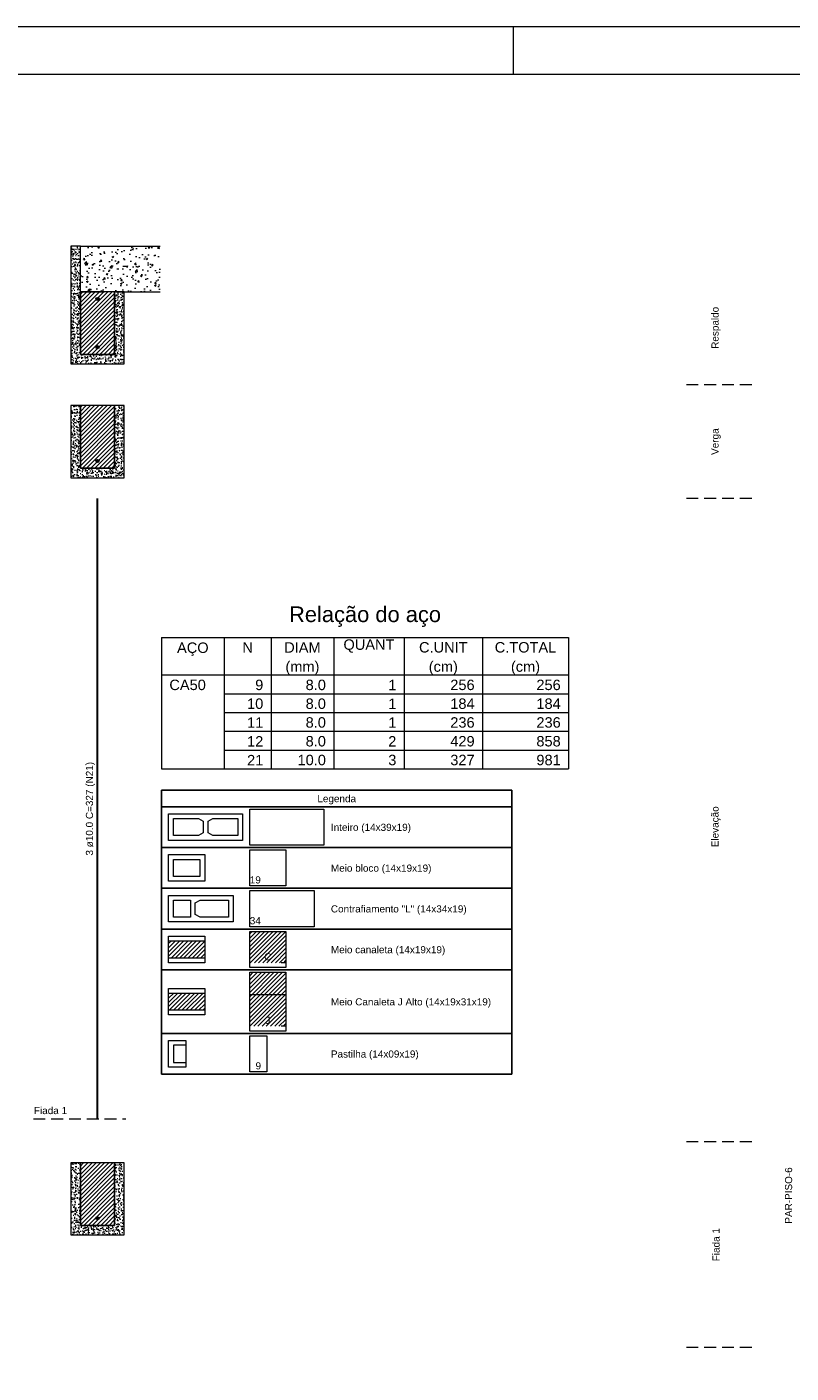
# Model space of a CAD drawing. Header units: millimetres. Extents: x 337 to 624, y -381 to -65.
# Tile 20 of 139: x 361 to 377, y -286 to -257. Entities that reach past the tile are written whole.
import ezdxf

# ---------------------------------------------------------------- set-up
doc = ezdxf.new("R2010")
doc.units = ezdxf.units.MM
doc.header["$MEASUREMENT"] = 0
for name, pattern in [('Dashed', [0.75, 0.5, -0.25]), ('Dashed2', [0.375, 0.25, -0.125]), ('DOT', [6.35, 0, -6.35])]:
    doc.linetypes.add(name, pattern=pattern)
for name, color, linetype, lineweight in [('Armadura', 7, 'Continuous', 30), ('Armaduras em corte', 14, 'Continuous', 0), ('Descrição da armadura', 7, 'Continuous', 5), ('DI-Tabelas', 7, 'Continuous', 25), ('PA-Graute', 8, 'Continuous', 0), ('PA-Lajes', 7, 'Continuous', 13), ('PA-Piso', 7, 'Continuous', 20), ('PE-Contrafiamento L', 1, 'Continuous', 13), ('PE-Inteiro', 7, 'Continuous', 5), ('PE-Meio', 1, 'Continuous', 5), ('PE-Meio canaleta', 5, 'Continuous', 5), ('PE-Meio canaleta J alto', 5, 'Continuous', 5), ('PE-Paredes', 1, 'Continuous', 5), ('PE-Pastilha', 3, 'Continuous', 5), ('PRANCHA 01', 7, 'Continuous', 20), ('Relação do aço', 7, 'Continuous', 0)]:
    doc.layers.add(name, color=color, linetype=linetype, lineweight=lineweight)
doc.styles.add('Arial', font='arial.ttf')
pattern_1 = [(45, (347.741427, -406.76032), (-0.044194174, 0.044194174), [])]
pattern_2 = [(50, (347.74143, -406.76032), (0.14345204, -0.01255043), [0.015, -0.165]), (355, (347.74143, -406.76032), (-0.02775027, 0.15043843), [0.012, -0.132]), (100.4514, (347.75338, -406.76137), (0.11570188, 0.13788791), [0.01274804, -0.14022842]), (46.1842, (347.74143, -406.72032), (0.2134482, -0.0331038), [0.0225, -0.2475]), (96.6356, (347.75921, -406.72308), (0.18693254, 0.19482357), [0.01912206, -0.2103426]), (351.1842, (347.74143, -406.72032), (0.1869324, 0.19482372), [0.018, -0.198]), (21, (347.76143, -406.73032), (0.11938141, -0.08052378), [0.015, -0.165]), (326, (347.76143, -406.73032), (0.04866307, 0.14503001), [0.012, -0.132]), (71.4514, (347.77138, -406.73703), (0.16804453, 0.0645061), [0.01274804, -0.14022842]), (37.5, (347.741427, -406.76032), (0.002431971, 0.06657877), [0, -0.1304, 0, -0.134, 0, -0.1325]), (7.5, (347.74143, -406.76032), (0.052613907, 0.078882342), [0, -0.0764, 0, -0.1274, 0, -0.0505]), (327.5, (347.696827, -406.76032), (0.106764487, -0.004510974), [0, -0.05, 0, -0.156, 0, -0.207]), (317.5, (347.67683, -406.76032), (0.116637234, 0.020020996), [0, -0.065, 0, -0.1036, 0, -0.147])]

msp = doc.modelspace()

# ---------------------------------------------------------------- hatches: boundary and pattern name
at = {"layer": 'Armaduras em corte', "linetype": 'Continuous'}
for points in [[(362.6942, -263.0795), (362.6941, -263.0768), (362.6937, -263.074), (362.6931, -263.0713), (362.6923, -263.0686), (362.6912, -263.066), (362.6899, -263.0635), (362.6884, -263.0612), (362.6867, -263.059), (362.6849, -263.0569), (362.6828, -263.055), (362.6806, -263.0533), (362.6782, -263.0518), (362.6758, -263.0505), (362.6732, -263.0495), (362.6705, -263.0486), (362.6678, -263.048), (362.665, -263.0477), (362.6622, -263.0475), (362.6594, -263.0477), (362.6567, -263.048), (362.6539, -263.0486), (362.6513, -263.0495), (362.6487, -263.0505), (362.6462, -263.0518), (362.6439, -263.0533), (362.6417, -263.055), (362.6396, -263.0569), (362.6377, -263.059), (362.636, -263.0612), (362.6345, -263.0635), (362.6332, -263.066), (362.6322, -263.0686), (362.6313, -263.0713), (362.6307, -263.074), (362.6303, -263.0768), (362.6302, -263.0795), (362.6303, -263.0823), (362.6307, -263.0851), (362.6313, -263.0878), (362.6322, -263.0905), (362.6332, -263.0931), (362.6345, -263.0955), (362.636, -263.0979), (362.6377, -263.1001), (362.6396, -263.1022), (362.6417, -263.1041), (362.6439, -263.1058), (362.6462, -263.1073), (362.6487, -263.1085), (362.6513, -263.1096), (362.6539, -263.1105), (362.6567, -263.1111), (362.6594, -263.1114), (362.6622, -263.1115), (362.665, -263.1114), (362.6678, -263.1111), (362.6705, -263.1105), (362.6732, -263.1096), (362.6758, -263.1085), (362.6782, -263.1073), (362.6806, -263.1058), (362.6828, -263.1041), (362.6849, -263.1022), (362.6867, -263.1001), (362.6884, -263.0979), (362.6899, -263.0955), (362.6912, -263.0931), (362.6923, -263.0905), (362.6931, -263.0878), (362.6937, -263.0851), (362.6941, -263.0823)], [(362.6942, -264.0955), (362.6941, -264.0928), (362.6937, -264.09), (362.6931, -264.0873), (362.6923, -264.0846), (362.6912, -264.082), (362.6899, -264.0795), (362.6884, -264.0772), (362.6867, -264.075), (362.6849, -264.0729), (362.6828, -264.071), (362.6806, -264.0693), (362.6782, -264.0678), (362.6758, -264.0665), (362.6732, -264.0655), (362.6705, -264.0646), (362.6678, -264.064), (362.665, -264.0637), (362.6622, -264.0635), (362.6594, -264.0637), (362.6567, -264.064), (362.6539, -264.0646), (362.6513, -264.0655), (362.6487, -264.0665), (362.6462, -264.0678), (362.6439, -264.0693), (362.6417, -264.071), (362.6396, -264.0729), (362.6377, -264.075), (362.636, -264.0772), (362.6345, -264.0795), (362.6332, -264.082), (362.6322, -264.0846), (362.6313, -264.0873), (362.6307, -264.09), (362.6303, -264.0928), (362.6302, -264.0955), (362.6303, -264.0983), (362.6307, -264.1011), (362.6313, -264.1038), (362.6322, -264.1065), (362.6332, -264.1091), (362.6345, -264.1115), (362.636, -264.1139), (362.6377, -264.1161), (362.6396, -264.1182), (362.6417, -264.1201), (362.6439, -264.1218), (362.6462, -264.1233), (362.6487, -264.1245), (362.6513, -264.1256), (362.6539, -264.1265), (362.6567, -264.1271), (362.6594, -264.1274), (362.6622, -264.1275), (362.665, -264.1274), (362.6678, -264.1271), (362.6705, -264.1265), (362.6732, -264.1256), (362.6758, -264.1245), (362.6782, -264.1233), (362.6806, -264.1218), (362.6828, -264.1201), (362.6849, -264.1182), (362.6867, -264.1161), (362.6884, -264.1139), (362.6899, -264.1115), (362.6912, -264.1091), (362.6923, -264.1065), (362.6931, -264.1038), (362.6937, -264.1011), (362.6941, -264.0983)], [(362.6942, -266.4955), (362.6941, -266.4928), (362.6937, -266.49), (362.6931, -266.4873), (362.6923, -266.4846), (362.6912, -266.482), (362.6899, -266.4795), (362.6884, -266.4772), (362.6867, -266.475), (362.6849, -266.4729), (362.6828, -266.471), (362.6806, -266.4693), (362.6782, -266.4678), (362.6758, -266.4665), (362.6732, -266.4655), (362.6705, -266.4646), (362.6678, -266.464), (362.665, -266.4637), (362.6622, -266.4635), (362.6594, -266.4637), (362.6567, -266.464), (362.6539, -266.4646), (362.6513, -266.4655), (362.6487, -266.4665), (362.6462, -266.4678), (362.6439, -266.4693), (362.6417, -266.471), (362.6396, -266.4729), (362.6377, -266.475), (362.636, -266.4772), (362.6345, -266.4795), (362.6332, -266.482), (362.6322, -266.4846), (362.6313, -266.4873), (362.6307, -266.49), (362.6303, -266.4928), (362.6302, -266.4955), (362.6303, -266.4983), (362.6307, -266.5011), (362.6313, -266.5038), (362.6322, -266.5065), (362.6332, -266.5091), (362.6345, -266.5115), (362.636, -266.5139), (362.6377, -266.5161), (362.6396, -266.5182), (362.6417, -266.5201), (362.6439, -266.5218), (362.6462, -266.5233), (362.6487, -266.5245), (362.6513, -266.5256), (362.6539, -266.5265), (362.6567, -266.5271), (362.6594, -266.5274), (362.6622, -266.5275), (362.665, -266.5274), (362.6678, -266.5271), (362.6705, -266.5265), (362.6732, -266.5256), (362.6758, -266.5245), (362.6782, -266.5233), (362.6806, -266.5218), (362.6828, -266.5201), (362.6849, -266.5182), (362.6867, -266.5161), (362.6884, -266.5139), (362.6899, -266.5115), (362.6912, -266.5091), (362.6923, -266.5065), (362.6931, -266.5038), (362.6937, -266.5011), (362.6941, -266.4983)], [(362.6942, -282.4605), (362.6941, -282.4578), (362.6937, -282.455), (362.6931, -282.4523), (362.6923, -282.4496), (362.6912, -282.447), (362.6899, -282.4445), (362.6884, -282.4422), (362.6867, -282.44), (362.6849, -282.4379), (362.6828, -282.436), (362.6806, -282.4343), (362.6782, -282.4328), (362.6758, -282.4315), (362.6732, -282.4305), (362.6705, -282.4296), (362.6678, -282.429), (362.665, -282.4287), (362.6622, -282.4285), (362.6594, -282.4287), (362.6567, -282.429), (362.6539, -282.4296), (362.6513, -282.4305), (362.6487, -282.4315), (362.6462, -282.4328), (362.6439, -282.4343), (362.6417, -282.436), (362.6396, -282.4379), (362.6377, -282.44), (362.636, -282.4422), (362.6345, -282.4445), (362.6332, -282.447), (362.6322, -282.4496), (362.6313, -282.4523), (362.6307, -282.455), (362.6303, -282.4578), (362.6302, -282.4605), (362.6303, -282.4633), (362.6307, -282.4661), (362.6313, -282.4688), (362.6322, -282.4715), (362.6332, -282.4741), (362.6345, -282.4765), (362.636, -282.4789), (362.6377, -282.4811), (362.6396, -282.4832), (362.6417, -282.4851), (362.6439, -282.4868), (362.6462, -282.4883), (362.6487, -282.4895), (362.6513, -282.4906), (362.6539, -282.4915), (362.6567, -282.4921), (362.6594, -282.4924), (362.6622, -282.4925), (362.665, -282.4924), (362.6678, -282.4921), (362.6705, -282.4915), (362.6732, -282.4906), (362.6758, -282.4895), (362.6782, -282.4883), (362.6806, -282.4868), (362.6828, -282.4851), (362.6849, -282.4832), (362.6867, -282.4811), (362.6884, -282.4789), (362.6899, -282.4765), (362.6912, -282.4741), (362.6923, -282.4715), (362.6931, -282.4688), (362.6937, -282.4661), (362.6941, -282.4633)]]:
    msp.add_hatch(color=14, dxfattribs=at).paths.add_polyline_path(points)
at = {"layer": 'PA-Graute', "linetype": 'Continuous'}
h = msp.add_hatch(dxfattribs=at)
h.set_pattern_fill('ANSI31', color=8, scale=0.5, style=0)
h.set_pattern_definition(pattern_1)
h.paths.add_polyline_path([(362.3022, -264.2475), (363.0222, -264.2475), (363.0222, -262.9275), (362.3022, -262.9275)])
h = msp.add_hatch(dxfattribs=at)
h.set_pattern_fill('ANSI31', color=8, scale=0.5, style=0)
h.set_pattern_definition(pattern_1)
h.paths.add_polyline_path([(362.3022, -266.6475), (363.0222, -266.6475), (363.0222, -265.3275), (362.3022, -265.3275)])
h = msp.add_hatch(dxfattribs=at)
h.set_pattern_fill('ANSI31', color=8, scale=0.5, style=0)
h.set_pattern_definition(pattern_1)
h.paths.add_polyline_path([(365.8722, -276.4145), (366.6322, -276.4145), (366.6322, -277.0745), (365.8722, -277.0745)])
h = msp.add_hatch(dxfattribs=at)
h.set_pattern_fill('ANSI31', color=8, scale=0.5, style=0)
h.set_pattern_definition(pattern_1)
h.paths.add_polyline_path([(364.1622, -276.6145), (364.9222, -276.6145), (364.9222, -276.9745), (364.1622, -276.9745)])
h = msp.add_hatch(dxfattribs=at)
h.set_pattern_fill('ANSI31', color=8, scale=0.5, style=0)
h.set_pattern_definition(pattern_1)
h.paths.add_polyline_path([(365.8722, -277.2745), (366.6322, -277.2745), (366.6322, -278.4145), (365.8722, -278.4145)])
h = msp.add_hatch(dxfattribs=at)
h.set_pattern_fill('ANSI31', color=8, scale=0.5, style=0)
h.set_pattern_definition(pattern_1)
h.paths.add_polyline_path([(364.1622, -277.7145), (364.9222, -277.7145), (364.9222, -278.0745), (364.1622, -278.0745)])
h = msp.add_hatch(dxfattribs=at)
h.set_pattern_fill('ANSI31', color=8, scale=0.5, style=0)
h.set_pattern_definition(pattern_1)
h.paths.add_polyline_path([(362.3022, -282.6125), (363.0222, -282.6125), (363.0222, -281.2925), (362.3022, -281.2925)])
at = {"layer": 'PA-Lajes', "linetype": 'Continuous'}
h = msp.add_hatch(dxfattribs=at)
h.set_pattern_fill('AR-CONC', scale=0.05, style=0)
h.set_pattern_definition([(50, (347.74143, -406.76032), (0.3586301, -0.03137607), [0.0375, -0.4125]), (355, (347.74143, -406.76032), (-0.0693757, 0.3760961), [0.03, -0.33]), (100.4514, (347.7713, -406.76294), (0.2892547, 0.3447198), [0.0318701, -0.3505711]), (46.1842, (347.74143, -406.6603), (0.5336205, -0.0827595), [0.05625, -0.61875]), (96.6356, (347.7859, -406.6672), (0.4673314, 0.487059), [0.0478051, -0.5258565]), (351.1842, (347.7414, -406.6603), (0.467331, 0.4870593), [0.045, -0.495]), (21, (347.79143, -406.68532), (0.2984535, -0.20130945), [0.0375, -0.4125]), (326, (347.79143, -406.68532), (0.1216577, 0.362575), [0.03, -0.33]), (71.4514, (347.8163, -406.7021), (0.4201113, 0.16126525), [0.0318701, -0.3505711]), (37.5, (347.74143, -406.76032), (0.00607993, 0.16644693), [0, -0.326, 0, -0.335, 0, -0.33125]), (7.5, (347.74143, -406.76032), (0.13153477, 0.19720586), [0, -0.191, 0, -0.3185, 0, -0.12625]), (327.5, (347.62993, -406.76032), (0.26691122, -0.01127744), [0, -0.125, 0, -0.39, 0, -0.5175]), (317.5, (347.57993, -406.76032), (0.2915931, 0.0500525), [0, -0.1625, 0, -0.259, 0, -0.3675])])
h.paths.add_polyline_path([(362.3022, -262.9275), (363.9822, -262.9275), (363.9822, -261.9675), (362.3022, -261.9675)])
at = {"layer": 'PE-Meio canaleta', "linetype": 'Continuous'}
h = msp.add_hatch(dxfattribs=at)
h.set_pattern_fill('AR-CONC', color=5, scale=0.02, style=0)
h.set_pattern_definition(pattern_2)
h.paths.add_polyline_path([(362.1022, -266.8475), (363.2222, -266.8475), (363.2222, -265.3275), (363.0222, -265.3275), (363.0222, -266.6475), (362.3022, -266.6475), (362.3022, -265.3275), (362.1022, -265.3275)])
h = msp.add_hatch(dxfattribs=at)
h.set_pattern_fill('AR-CONC', color=5, scale=0.02, style=0)
h.set_pattern_definition(pattern_2)
h.paths.add_polyline_path([(362.1022, -282.8125), (363.2222, -282.8125), (363.2222, -281.2925), (363.0222, -281.2925), (363.0222, -282.6125), (362.3022, -282.6125), (362.3022, -281.2925), (362.1022, -281.2925)])
at = {"layer": 'PE-Meio canaleta J alto', "linetype": 'Continuous'}
h = msp.add_hatch(dxfattribs=at)
h.set_pattern_fill('AR-CONC', color=5, scale=0.02, style=0)
h.set_pattern_definition(pattern_2)
h.paths.add_polyline_path([(362.1022, -264.4475), (363.2222, -264.4475), (363.2222, -262.9275), (363.0222, -262.9275), (363.0222, -264.2475), (362.3022, -264.2475), (362.3022, -261.9675), (362.1022, -261.9675)])

# ---------------------------------------------------------------- linework, layer by layer
at = {"layer": 'Armadura'}
msp.add_line((362.6622, -280.3675), (362.6622, -267.2875), dxfattribs=at)
at = {"layer": 'Armaduras em corte'}
for centre in [(362.6622, -263.0795), (362.6622, -264.0955), (362.6622, -266.4955), (362.6622, -282.4605)]:
    msp.add_circle(centre, 0.032, dxfattribs=at)
at = {"layer": 'DI-Tabelas'}
for p, q in [((364.0122, -273.7845), (364.0122, -273.4355)), ((364.0122, -273.4355), (371.3974, -273.4355)), ((371.3974, -273.4355), (371.3974, -273.7845)), ((371.3974, -273.7845), (364.0122, -273.7845)), ((364.0122, -274.6445), (364.0122, -273.7845)), ((371.3974, -273.7845), (371.3974, -274.6445)), ((365.7222, -274.6445), (364.0122, -274.6445)), ((364.0122, -275.5045), (364.0122, -274.6445)), ((367.4322, -274.6445), (365.7222, -274.6445)), ((371.3974, -274.6445), (367.4322, -274.6445)), ((371.3974, -274.6445), (371.3974, -275.5045)), ((365.7222, -275.5045), (364.0122, -275.5045)), ((364.0122, -276.3645), (364.0122, -275.5045)), ((367.4322, -275.5045), (365.7222, -275.5045)), ((371.3974, -275.5045), (367.4322, -275.5045)), ((371.3974, -275.5045), (371.3974, -276.3645)), ((365.7222, -276.3645), (364.0122, -276.3645)), ((364.0122, -277.2245), (364.0122, -276.3645)), ((367.4322, -276.3645), (365.7222, -276.3645)), ((371.3974, -276.3645), (367.4322, -276.3645)), ((371.3974, -276.3645), (371.3974, -277.2245)), ((365.7222, -277.2245), (364.0122, -277.2245)), ((364.0122, -278.5645), (364.0122, -277.2245)), ((367.4322, -277.2245), (365.7222, -277.2245)), ((371.3974, -277.2245), (367.4322, -277.2245)), ((371.3974, -277.2245), (371.3974, -278.5645)), ((365.7222, -278.5645), (364.0122, -278.5645)), ((364.0122, -279.4245), (364.0122, -278.5645)), ((367.4322, -278.5645), (365.7222, -278.5645)), ((371.3974, -278.5645), (367.4322, -278.5645)), ((371.3974, -278.5645), (371.3974, -279.4245)), ((365.7222, -279.4245), (364.0122, -279.4245)), ((367.4322, -279.4245), (365.7222, -279.4245)), ((371.3974, -279.4245), (367.4322, -279.4245))]:
    msp.add_line(p, q, dxfattribs=at)
at = {"layer": 'PA-Lajes'}
for p, q in [((362.3022, -261.9675), (363.9822, -261.9675)), ((363.2222, -262.9275), (363.9822, -262.9275))]:
    msp.add_line(p, q, dxfattribs=at)
at = {"layer": 'PA-Lajes', "linetype": 'Dashed'}
msp.add_line((362.3022, -262.9275), (363.2222, -262.9275), dxfattribs=at)
at = {"layer": 'PA-Piso', "linetype": 'Dashed2'}
for p, q in [((376.4523, -264.8875), (374.9523, -264.8875)), ((376.4523, -267.2875), (374.9523, -267.2875)), ((361.3122, -280.3675), (363.2622, -280.3675)), ((376.4523, -280.8525), (374.9523, -280.8525)), ((376.4523, -285.1848), (374.9523, -285.1848))]:
    msp.add_line(p, q, dxfattribs=at)
at = {"layer": 'PE-Contrafiamento L', "linetype": 'Continuous'}
for p, q in [((365.8722, -275.5545), (367.2322, -275.5545)), ((365.8722, -276.3145), (365.8722, -275.5545)), ((367.2322, -275.5545), (367.2322, -276.3145)), ((364.1622, -275.6545), (365.5222, -275.6545)), ((364.1622, -276.2145), (364.1622, -275.6545)), ((365.5222, -275.6545), (365.5222, -276.2145)), ((365.5222, -276.2145), (364.1622, -276.2145)), ((367.2322, -276.3145), (365.8722, -276.3145))]:
    msp.add_line(p, q, dxfattribs=at)
at = {"layer": 'PE-Contrafiamento L', "linetype": 'Continuous', "lineweight": 5}
for p, q in [((364.2622, -275.7545), (364.6222, -275.7545)), ((364.2622, -276.1145), (364.2622, -275.7545)), ((364.6222, -275.7545), (364.6222, -276.1145)), ((364.7222, -275.8105), (364.8262, -275.7545)), ((364.7222, -276.0585), (364.7222, -275.8105)), ((364.8262, -275.7545), (365.4222, -275.7545)), ((365.4222, -275.7545), (365.4222, -276.1145)), ((364.6222, -276.1145), (364.2622, -276.1145)), ((364.8262, -276.1145), (364.7222, -276.0585)), ((365.4222, -276.1145), (364.8262, -276.1145))]:
    msp.add_line(p, q, dxfattribs=at)
at = {"layer": 'PE-Inteiro', "linetype": 'Continuous'}
for p, q in [((365.8722, -273.8345), (367.4322, -273.8345)), ((365.8722, -274.5945), (365.8722, -273.8345)), ((367.4322, -273.8345), (367.4322, -274.5945)), ((364.1622, -273.9345), (365.7222, -273.9345)), ((364.1622, -274.4945), (364.1622, -273.9345)), ((365.7222, -273.9345), (365.7222, -274.4945)), ((365.7222, -274.4945), (364.1622, -274.4945)), ((367.4322, -274.5945), (365.8722, -274.5945))]:
    msp.add_line(p, q, dxfattribs=at)
at = {"layer": 'PE-Inteiro', "linetype": 'Continuous', "lineweight": 5}
for p, q in [((364.2622, -274.0345), (364.7882, -274.0345)), ((364.2622, -274.3945), (364.2622, -274.0345)), ((364.7882, -274.0345), (364.8922, -274.0905)), ((364.8922, -274.0905), (364.8922, -274.3385)), ((364.9922, -274.0905), (365.0962, -274.0345)), ((364.9922, -274.3385), (364.9922, -274.0905)), ((365.0962, -274.0345), (365.6222, -274.0345)), ((365.6222, -274.0345), (365.6222, -274.3945)), ((364.7882, -274.3945), (364.2622, -274.3945)), ((364.8922, -274.3385), (364.7882, -274.3945)), ((365.0962, -274.3945), (364.9922, -274.3385)), ((365.6222, -274.3945), (365.0962, -274.3945))]:
    msp.add_line(p, q, dxfattribs=at)
at = {"layer": 'PE-Meio', "linetype": 'Continuous'}
for p, q in [((365.8722, -274.6945), (366.6322, -274.6945)), ((365.8722, -275.4545), (365.8722, -274.6945)), ((366.6322, -274.6945), (366.6322, -275.4545)), ((364.1622, -274.7945), (364.9222, -274.7945)), ((364.1622, -275.3545), (364.1622, -274.7945)), ((364.9222, -274.7945), (364.9222, -275.3545)), ((364.9222, -275.3545), (364.1622, -275.3545)), ((366.6322, -275.4545), (365.8722, -275.4545))]:
    msp.add_line(p, q, dxfattribs=at)
at = {"layer": 'PE-Meio', "linetype": 'Continuous', "lineweight": 5}
for p, q in [((364.2622, -274.8945), (364.8222, -274.8945)), ((364.2622, -275.2545), (364.2622, -274.8945)), ((364.8222, -274.8945), (364.8222, -275.2545)), ((364.8222, -275.2545), (364.2622, -275.2545))]:
    msp.add_line(p, q, dxfattribs=at)
at = {"layer": 'PE-Meio canaleta', "linetype": 'Continuous'}
for p, q in [((362.3022, -265.3275), (362.1022, -265.3275)), ((362.1022, -265.3275), (362.1022, -266.8475)), ((362.3022, -266.6475), (362.3022, -265.3275)), ((363.2222, -265.3275), (363.0222, -265.3275)), ((363.0222, -265.3275), (363.0222, -266.6475)), ((363.2222, -266.8475), (363.2222, -265.3275)), ((363.0222, -266.6475), (362.3022, -266.6475)), ((362.1022, -266.8475), (363.2222, -266.8475)), ((365.8722, -276.4145), (366.6322, -276.4145)), ((365.8722, -277.1745), (365.8722, -276.4145)), ((366.6322, -276.4145), (366.6322, -277.1745)), ((364.1622, -276.5145), (364.9222, -276.5145)), ((364.1622, -277.0745), (364.1622, -276.5145)), ((364.9222, -276.5145), (364.9222, -277.0745)), ((364.9222, -277.0745), (364.1622, -277.0745)), ((366.6322, -277.1745), (365.8722, -277.1745)), ((362.3022, -281.2925), (362.1022, -281.2925)), ((362.1022, -281.2925), (362.1022, -282.8125)), ((362.3022, -282.6125), (362.3022, -281.2925)), ((363.2222, -281.2925), (363.0222, -281.2925)), ((363.0222, -281.2925), (363.0222, -282.6125)), ((363.2222, -282.8125), (363.2222, -281.2925)), ((363.0222, -282.6125), (362.3022, -282.6125)), ((362.1022, -282.8125), (363.2222, -282.8125))]:
    msp.add_line(p, q, dxfattribs=at)
at = {"layer": 'PE-Meio canaleta', "linetype": 'Continuous', "lineweight": 5}
for p, q in [((363.0222, -265.3275), (362.3022, -265.3275)), ((362.3022, -265.3275), (362.3022, -266.6475)), ((363.0222, -266.6475), (363.0222, -265.3275)), ((362.3022, -266.6475), (363.0222, -266.6475)), ((364.1622, -276.6145), (364.9222, -276.6145)), ((364.1622, -276.9745), (364.1622, -276.6145)), ((364.9222, -276.6145), (364.9222, -276.9745)), ((364.9222, -276.9745), (364.1622, -276.9745)), ((363.0222, -281.2925), (362.3022, -281.2925)), ((362.3022, -281.2925), (362.3022, -282.6125)), ((363.0222, -282.6125), (363.0222, -281.2925)), ((362.3022, -282.6125), (363.0222, -282.6125))]:
    msp.add_line(p, q, dxfattribs=at)
at = {"layer": 'PE-Meio canaleta', "color": 5, "linetype": 'DOT', "lineweight": 5}
for p, q in [((365.8722, -276.4145), (366.6322, -276.4145)), ((365.8722, -277.0745), (365.8722, -276.4145)), ((366.6322, -276.4145), (366.6322, -277.0745)), ((366.6322, -277.0745), (365.8722, -277.0745))]:
    msp.add_line(p, q, dxfattribs=at)
at = {"layer": 'PE-Meio canaleta'}
for points in [[(362.1022, -266.8475), (363.2222, -266.8475), (363.2222, -265.3275), (363.0222, -265.3275), (363.0222, -266.6475), (362.3022, -266.6475), (362.3022, -265.3275), (362.1022, -265.3275)], [(362.1022, -282.8125), (363.2222, -282.8125), (363.2222, -281.2925), (363.0222, -281.2925), (363.0222, -282.6125), (362.3022, -282.6125), (362.3022, -281.2925), (362.1022, -281.2925)]]:
    msp.add_lwpolyline(points, close=True, dxfattribs=at)
at = {"layer": 'PE-Meio canaleta J alto', "linetype": 'Continuous'}
for p, q in [((362.3022, -261.9675), (362.1022, -261.9675)), ((362.1022, -261.9675), (362.1022, -264.4475)), ((362.3022, -264.2475), (362.3022, -261.9675)), ((363.2222, -262.9275), (363.0222, -262.9275)), ((363.0222, -262.9275), (363.0222, -264.2475)), ((363.2222, -264.4475), (363.2222, -262.9275)), ((362.1022, -264.4475), (363.2222, -264.4475)), ((363.0222, -264.2475), (362.3022, -264.2475)), ((365.8722, -277.2745), (366.6322, -277.2745)), ((365.8722, -278.5145), (365.8722, -277.2745)), ((366.6322, -277.2745), (366.6322, -278.5145)), ((364.1622, -277.6145), (364.9222, -277.6145)), ((364.1622, -278.1745), (364.1622, -277.6145)), ((364.9222, -277.6145), (364.9222, -278.1745)), ((364.9222, -278.1745), (364.1622, -278.1745)), ((366.6322, -278.5145), (365.8722, -278.5145))]:
    msp.add_line(p, q, dxfattribs=at)
at = {"layer": 'PE-Meio canaleta J alto', "linetype": 'Continuous', "lineweight": 5}
for p, q in [((363.0222, -262.9275), (362.3022, -262.9275)), ((362.3022, -262.9275), (362.3022, -264.2475)), ((363.0222, -264.2475), (363.0222, -262.9275)), ((362.3022, -264.2475), (363.0222, -264.2475)), ((364.1622, -277.7145), (364.9222, -277.7145)), ((364.1622, -278.0745), (364.1622, -277.7145)), ((364.9222, -277.7145), (364.9222, -278.0745)), ((366.6322, -277.7545), (365.8722, -277.7545)), ((364.9222, -278.0745), (364.1622, -278.0745))]:
    msp.add_line(p, q, dxfattribs=at)
at = {"layer": 'PE-Meio canaleta J alto', "color": 5, "linetype": 'DOT', "lineweight": 5}
for p, q in [((365.8722, -277.2745), (366.6322, -277.2745)), ((365.8722, -278.4145), (365.8722, -277.2745)), ((366.6322, -277.2745), (366.6322, -278.4145)), ((366.6322, -278.4145), (365.8722, -278.4145))]:
    msp.add_line(p, q, dxfattribs=at)
at = {"layer": 'PE-Meio canaleta J alto'}
msp.add_lwpolyline([(362.1022, -264.4475), (363.2222, -264.4475), (363.2222, -262.9275), (363.0222, -262.9275), (363.0222, -264.2475), (362.3022, -264.2475), (362.3022, -261.9675), (362.1022, -261.9675)], close=True, dxfattribs=at)
at = {"layer": 'PE-Pastilha', "linetype": 'Continuous'}
for p, q in [((364.1622, -278.7145), (364.5222, -278.7145)), ((364.1622, -279.2745), (364.1622, -278.7145)), ((364.5222, -278.7145), (364.5222, -279.2745)), ((365.8722, -278.6145), (366.2322, -278.6145)), ((365.8722, -279.3745), (365.8722, -278.6145)), ((366.2322, -278.6145), (366.2322, -279.3745)), ((364.5222, -279.2745), (364.1622, -279.2745)), ((366.2322, -279.3745), (365.8722, -279.3745))]:
    msp.add_line(p, q, dxfattribs=at)
at = {"layer": 'PE-Pastilha', "linetype": 'Continuous', "lineweight": 5}
for p, q in [((364.5222, -278.8145), (364.2622, -278.8145)), ((364.2622, -278.8145), (364.2622, -279.1745)), ((364.2622, -279.1745), (364.5222, -279.1745))]:
    msp.add_line(p, q, dxfattribs=at)
at = {"layer": 'PRANCHA 01'}
for points in [[(337.4312, -316.7434), (421.5312, -316.7434), (421.5312, -257.3434), (337.4312, -257.3434), (337.4312, -316.7434)], [(371.4312, -258.3434), (371.4312, -257.3434)]]:
    msp.add_lwpolyline(points, dxfattribs=at)
msp.add_lwpolyline([(339.9312, -315.7434), (420.5312, -315.7434), (420.5312, -258.3434), (339.9312, -258.3434)], close=True, dxfattribs=at)
at = {"layer": 'Relação do aço'}
for p, q in [((364.0122, -270.2135), (372.5922, -270.2135)), ((364.0122, -270.2135), (364.0122, -271.0055)), ((365.3322, -270.2135), (365.3322, -271.0055)), ((366.3222, -270.2135), (366.3222, -271.0055)), ((367.6422, -270.2135), (367.6422, -271.0055)), ((369.1272, -270.2135), (369.1272, -271.0055)), ((370.7772, -270.2135), (370.7772, -271.0055)), ((372.5922, -270.2135), (372.5922, -271.0055)), ((364.0122, -271.0055), (372.5922, -271.0055)), ((364.0122, -271.0055), (372.5922, -271.0055)), ((364.0122, -271.0055), (364.0122, -272.9855)), ((365.3322, -271.0055), (365.3322, -272.9855)), ((366.3222, -271.0055), (366.3222, -272.9855)), ((367.6422, -271.0055), (367.6422, -272.9855)), ((369.1272, -271.0055), (369.1272, -272.9855)), ((370.7772, -271.0055), (370.7772, -272.9855)), ((372.5922, -271.0055), (372.5922, -272.9855)), ((365.3322, -271.4015), (372.5922, -271.4015)), ((365.3322, -271.7975), (372.5922, -271.7975)), ((365.3322, -272.1935), (372.5922, -272.1935)), ((365.3322, -272.5895), (372.5922, -272.5895)), ((364.0122, -272.9855), (372.5922, -272.9855))]:
    msp.add_line(p, q, dxfattribs=at)

# ---------------------------------------------------------------- texts
at = {"layer": 'Descrição da armadura', "insert": (362.6122, -273.8275), "char_height": 0.15, "width": 3.94779, "attachment_point": 8, "rotation": 90.00021, "line_spacing_factor": 0.9, "style": 'Arial'}
msp.add_mtext('3 ø10.0 C=327 (N21)', dxfattribs=at)
at = {"layer": 'DI-Tabelas', "char_height": 0.15, "line_spacing_factor": 0.6, "style": 'Arial'}
for s, insert, width, attachment_point in [('Legenda', (367.7048, -273.7345), 1.631021, 8), ('Inteiro (14x39x19)', (367.5822, -274.339), 3.377058, 7), ('Meio bloco (14x19x19)', (367.5822, -275.199), 4.239101, 7), ('Contrafiamento "L" (14x34x19)', (367.5822, -276.059), 5.724466, 7), ('Meio canaleta (14x19x19)', (367.5822, -276.919), 4.821494, 7), ('Meio Canaleta J Alto (14x19x31x19)', (367.5822, -278.019), 6.754802, 7), ('Pastilha (14x09x19)', (367.5822, -279.119), 3.703582, 7)]:
    msp.add_mtext(s, dxfattribs=dict(at, insert=insert, width=width, attachment_point=attachment_point))
at = {"layer": 'PE-Contrafiamento L', "insert": (365.8726, -276.265), "char_height": 0.15, "width": 0.466006, "attachment_point": 7, "line_spacing_factor": 0.6, "style": 'Arial'}
msp.add_mtext('34', dxfattribs=at)
at = {"layer": 'PE-Meio', "insert": (365.8726, -275.405), "char_height": 0.15, "width": 0.466006, "attachment_point": 7, "line_spacing_factor": 0.6, "style": 'Arial'}
msp.add_mtext('19', dxfattribs=at)
at = {"layer": 'PE-Meio canaleta', "insert": (366.2522, -277.025), "char_height": 0.15, "width": 0.302744, "attachment_point": 8, "line_spacing_factor": 0.6, "style": 'Arial'}
msp.add_mtext('C', dxfattribs=at)
at = {"layer": 'PE-Meio canaleta J alto', "insert": (366.2522, -278.365), "char_height": 0.15, "width": 0.20968, "attachment_point": 8, "line_spacing_factor": 0.6, "style": 'Arial'}
msp.add_mtext('J', dxfattribs=at)
at = {"layer": 'PE-Paredes', "char_height": 0.15, "rotation": 90.00021, "line_spacing_factor": 0.9, "style": 'Arial'}
for s, insert, width, attachment_point in [('Respaldo', (375.7023, -263.6875), 1.810503, 5), ('Verga', (375.7023, -266.0875), 1.15814, 5), ('Elevação', (375.7023, -274.2075), 1.764085, 5), ('PAR-PISO-6', (377.3078, -282.5754), 2.415762, 7), ('Fiada 1', (375.7023, -283.0187), 1.437561, 5)]:
    msp.add_mtext(s, dxfattribs=dict(at, insert=insert, width=width, attachment_point=attachment_point))
at = {"layer": 'PE-Paredes', "insert": (361.3222, -280.268), "char_height": 0.15, "width": 1.437561, "attachment_point": 7, "line_spacing_factor": 0.9, "style": 'Arial'}
msp.add_mtext('Fiada 1', dxfattribs=at)
at = {"layer": 'PE-Pastilha', "insert": (366.0522, -279.325), "char_height": 0.15, "width": 0.233003, "attachment_point": 8, "line_spacing_factor": 0.6, "style": 'Arial'}
msp.add_mtext('9', dxfattribs=at)
at = {"layer": 'Relação do aço', "line_spacing_factor": 0.9, "style": 'Arial'}
for s, insert, char_height, width, attachment_point in [('Relação do aço', (368.3022, -269.9935), 0.33, 6.406326, 8), ('AÇO', (364.6722, -270.6095), 0.22, 1.332409, 8), ('N', (365.8272, -270.5369), 0.22, 0.444024, 8), ('DIAM', (366.9822, -270.5369), 0.22, 1.536982, 8), ('QUANT', (368.3847, -270.5369), 0.22, 2.152043, 8), ('C.UNIT', (369.9522, -270.5369), 0.22, 2.049085, 8), ('C.TOTAL', (371.6847, -270.5369), 0.22, 2.596067, 8), ('(mm)', (366.9822, -271.0055), 0.22, 1.433354, 8), ('(cm)', (369.9522, -271.0055), 0.22, 1.22878, 8), ('(cm)', (371.6847, -271.0055), 0.22, 1.22878, 8), ('CA50', (364.1772, -271.3289), 0.22, 1.537652, 7), ('9', (366.1572, -271.3289), 0.22, 0.341738, 9), ('8.0', (367.4772, -271.3289), 0.22, 0.854177, 9), ('1', (368.9622, -271.3289), 0.22, 0.341738, 9), ('256', (370.6122, -271.3289), 0.22, 1.025213, 9), ('256', (372.4272, -271.3289), 0.22, 1.025213, 9), ('10', (366.1572, -271.7249), 0.22, 0.683476, 9), ('8.0', (367.4772, -271.7249), 0.22, 0.854177, 9), ('1', (368.9622, -271.7249), 0.22, 0.341738, 9), ('184', (370.6122, -271.7249), 0.22, 1.025213, 9), ('184', (372.4272, -271.7249), 0.22, 1.025213, 9), ('11', (366.1572, -272.1209), 0.22, 0.683476, 9), ('8.0', (367.4772, -272.1209), 0.22, 0.854177, 9), ('1', (368.9622, -272.1209), 0.22, 0.341738, 9), ('236', (370.6122, -272.1209), 0.22, 1.025213, 9), ('236', (372.4272, -272.1209), 0.22, 1.025213, 9), ('12', (366.1572, -272.5169), 0.22, 0.683476, 9), ('8.0', (367.4772, -272.5169), 0.22, 0.854177, 9), ('2', (368.9622, -272.5169), 0.22, 0.341738, 9), ('429', (370.6122, -272.5169), 0.22, 1.025213, 9), ('858', (372.4272, -272.5169), 0.22, 1.025213, 9), ('21', (366.1572, -272.9129), 0.22, 0.683476, 9), ('10.0', (367.4772, -272.9129), 0.22, 1.195915, 9), ('3', (368.9622, -272.9129), 0.22, 0.341738, 9), ('327', (370.6122, -272.9129), 0.22, 1.025213, 9), ('981', (372.4272, -272.9129), 0.22, 1.025213, 9)]:
    msp.add_mtext(s, dxfattribs=dict(at, insert=insert, char_height=char_height, width=width, attachment_point=attachment_point))

doc.saveas('drawing.dxf')
